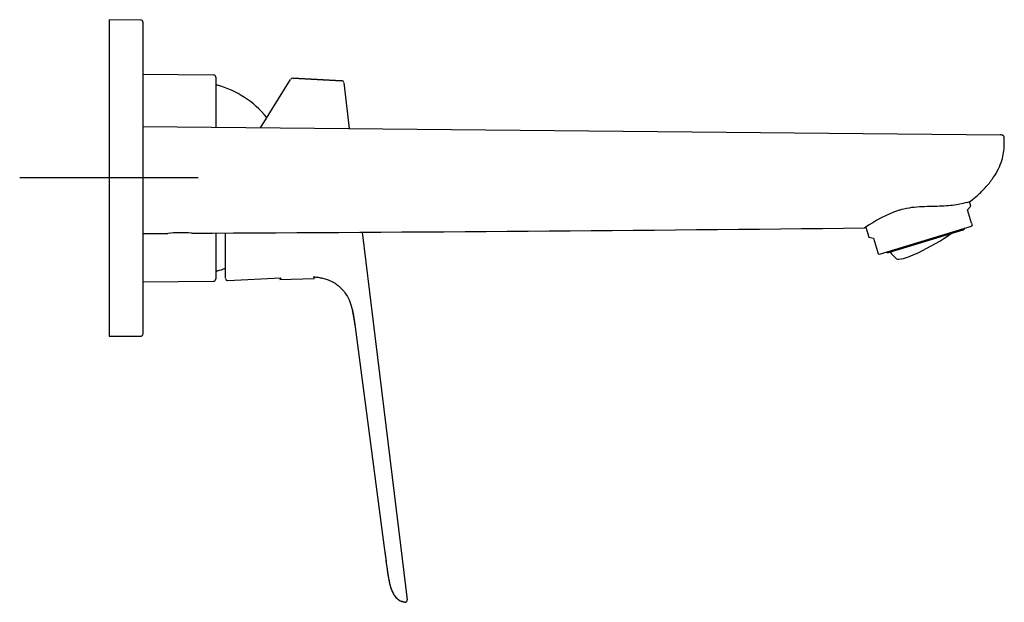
# Model space of a CAD drawing. Header units: millimetres. Extents: x -18 to 603, y -35 to 466.
# Tile 14 of 14: x 383 to 603, y 336 to 466. Entities that reach past the tile are written whole.
import ezdxf

# ---------------------------------------------------------------- set-up
doc = ezdxf.new("R2010")
doc.units = ezdxf.units.MM
doc.layers.add('Default', color=7, linetype='Continuous')
doc.layers.add('DV3_Default', color=7, linetype='Continuous')

# ---------------------------------------------------------------- blocks, each defined once
blk = doc.blocks.new('SEANNOT_GROUP')
at = {"layer": 'Default', "color": 136}
for p, q in [((402.51, 450.66), (402.51, 410.66)), ((422.51, 430.66), (382.51, 430.66))]:
    blk.add_line(p, q, dxfattribs=at)
blk = doc.blocks.new('SE2')
at = {"layer": 'DV3_Default', "color": 7}
for p, q in [((402.51, 466.13), (402.51, 395.18)), ((409.63, 466.05), (402.51, 466.11)), ((409.63, 466.08), (409.63, 466.05)), ((409.63, 466.08), (409.63, 466.07)), ((410.12, 465.57), (410.12, 395.71)), ((410.12, 453.93), (425.92, 453.76)), ((426.41, 453.26), (426.41, 442.02)), ((436.42, 441.93), (443.17, 452.73)), ((443.66, 453.02), (454.59, 452.46)), ((443.66, 453.02), (443.66, 453.02)), ((454.59, 452.46), (443.66, 453.02)), ((455.07, 451.96), (456.32, 441.74)), ((437.77, 444.11), (437.77, 444.27)), ((410.12, 442.18), (602.13, 440.34)), ((595.48, 424.36), (594.72, 423.55)), ((595.62, 420.57), (594.72, 423.55)), ((595.48, 424.36), (595.17, 425.36)), ((571.97, 419.62), (572.64, 417.43)), ((575.03, 413.61), (595.61, 419.85)), ((577.02, 413.95), (593.77, 419.03)), ((595.61, 419.85), (595.79, 420.03)), ((595.62, 420.57), (595.79, 420.03)), ((410.12, 418.21), (415.65, 418.25)), ((426.41, 418.32), (426.41, 408.03)), ((428.61, 408.21), (428.61, 418.34)), ((459.17, 418.54), (461.65, 398.34)), ((572.64, 417.43), (573.71, 417.18)), ((573.71, 417.18), (574.62, 414.2)), ((574.62, 414.2), (574.78, 413.67)), ((574.78, 413.67), (575.03, 413.61)), ((429.14, 407.66), (440.95, 408.26)), ((440.95, 408.27), (440.79, 407.93)), ((440.79, 407.93), (448.47, 408.13)), ((448.47, 408.13), (448.62, 408.47)), ((410.12, 407.37), (425.92, 407.53)), ((457.58, 397.81), (464.14, 347.83)), ((461.65, 398.34), (467.79, 348.35)), ((402.51, 395.18), (409.67, 395.24)), ((409.63, 395.21), (409.63, 395.24)), ((464.14, 347.83), (464.14, 347.83)), ((464.14, 347.83), (464.14, 347.83)), ((467.79, 348.35), (469.29, 336.16))]:
    blk.add_line(p, q, dxfattribs=at)
for centre, radius, start, end in [((409.62, 465.58), 0.5, 2.4311, 89.522), ((425.91, 453.26), 0.5, 0, 89.4), ((443.63, 452.52), 0.5, 87.0776, 148), ((454.57, 451.96), 0.5, 7, 87.0776), ((426.91, 451.94), 0.5, 180, 254.5161), ((421.01, 430.65), 21.6, 39.1166, 74.5161), ((589.27, 394.74), 30.32, 108.9436, 125.4288), ((590.45, 438.72), 14.17, 287.4071, 290.718), ((590.45, 438.72), 14.17, 290.7181, 290.7678), ((294.98, 26580.89), 26162.9, 270.275962, 270.606076), ((593.59, 419.6), 0.6, 286.865, 341.1797), ((418.52, 388.76), 29.63, 85.2082, 95.5527), ((576.85, 414.52), 0.6, 232.5503, 286.865), ((584.58, 419.17), 8.78, 215.4728, 229.12), ((421.01, 430.65), 21.6, 285.4839, 290.6515), ((425.91, 408.03), 0.5, 270.6, 0), ((426.91, 409.35), 0.5, 105.4839, 180), ((429.11, 408.16), 0.5, 179.9998, 272.9225), ((430.31, 394.87), 27.42, 6.1994, 13.1183), ((409.62, 395.71), 0.5, 264.3455, 357.5657), ((468.79, 336.1), 0.5, 259.2238, 7)]:
    blk.add_arc(centre, radius, start, end, dxfattribs=at)
blk.add_ellipse((586.01, 416.57), major_axis=(7.22, 3.98), ratio=0.157461, start_param=3.199633, end_param=5.395841, dxfattribs=at)
for points, knots in [([(595.43, 425.48), (596, 425.93), (597.16, 426.85), (598.93, 428.64), (600.51, 430.63), (601.69, 432.6), (602.45, 434.51), (602.86, 436.29), (602.99, 438.01), (602.99, 439.01), (602.98, 439.59)], [0, 0, 0, 0, 0.117844, 0.286462, 0.439807, 0.57635, 0.697411, 0.80596, 0.905827, 1, 1, 1, 1]), ([(602.98, 439.51), (602.97, 439.64), (602.96, 439.8), (602.86, 440.01), (602.76, 440.13), (602.64, 440.23), (602.43, 440.32), (602.26, 440.34), (602.13, 440.34)], [0, 0, 0, 0, 0.269116, 0.386312, 0.498095, 0.610247, 0.728417, 1, 1, 1, 1]), ([(594.69, 425.2), (594.14, 425.03), (593.32, 424.8), (591.2, 424.47), (589.9, 424.36), (587.07, 424.26), (585.52, 424.27), (582.42, 424.09), (580.84, 423.84), (579.43, 423.41)], [0, 0, 0, 0, 0.25, 0.25, 0.5, 0.5, 0.75, 0.75, 1, 1, 1, 1]), ([(448.26, 408.5), (448.37, 408.49), (448.79, 408.49), (449.59, 408.37), (450.61, 408.17), (451.64, 407.84), (452.66, 407.37), (453.65, 406.74), (454.56, 405.93), (455.38, 404.94), (456.17, 403.63), (456.82, 401.99), (457.11, 400.69), (457.23, 400.06)], [0, 0, 0, 0, 0.02242, 0.09733, 0.174995, 0.25527, 0.338255, 0.424347, 0.514247, 0.60889, 0.709295, 0.853503, 1, 1, 1, 1]), ([(457.58, 397.81), (457.58, 397.82), (457.58, 397.83), (457.57, 397.84), (457.57, 397.84)], [0, 0, 0, 0, 0.86463, 1, 1, 1, 1]), ([(464.13, 347.91), (464.24, 347.1), (464.41, 345.84), (464.65, 343.95), (464.84, 342.56), (465, 341.53), (465.14, 340.77), (465.27, 340.11), (465.42, 339.49), (465.57, 338.95), (465.73, 338.47), (465.98, 337.87), (466.3, 337.27), (466.61, 336.84), (466.85, 336.58), (466.98, 336.46), (467.1, 336.35), (467.28, 336.21), (467.49, 336.06), (467.73, 335.93), (467.96, 335.82), (468.07, 335.78), (468.15, 335.75)], [0, 0, 0, 0, 0.141811, 0.259307, 0.352679, 0.407313, 0.454999, 0.499103, 0.540943, 0.585947, 0.634291, 0.679827, 0.724241, 0.768401, 0.779356, 0.790395, 0.802212, 0.815378, 0.847241, 0.888086, 0.938849, 1, 1, 1, 1]), ([(464.14, 347.83), (464.23, 347.18), (464.32, 346.53), (464.49, 345.23), (464.57, 344.57), (464.74, 343.27), (464.83, 342.62), (465.03, 341.32), (465.15, 340.67), (465.37, 339.71), (465.45, 339.39), (465.63, 338.76), (465.74, 338.45), (465.99, 337.85), (466.14, 337.55), (466.49, 337), (466.69, 336.73), (467.17, 336.28), (467.43, 336.08), (467.87, 335.86), (468.03, 335.8), (468.34, 335.69), (468.5, 335.65), (468.67, 335.61), (468.68, 335.61), (468.7, 335.61)], [0, 0, 0, 0, 0.14242, 0.14242, 0.284841, 0.284841, 0.427261, 0.427261, 0.569682, 0.569682, 0.640892, 0.640892, 0.712102, 0.712102, 0.783312, 0.783312, 0.854523, 0.854523, 0.925733, 0.925733, 0.961338, 0.961338, 0.996943, 0.996943, 1, 1, 1, 1]), ([(468.7, 335.61), (468.56, 335.63), (468.42, 335.67), (468.23, 335.72), (468.19, 335.74), (468.14, 335.76)], [0, 0, 0, 0, 0.74421, 0.74421, 1, 1, 1, 1])]:
    blk.add_open_spline(points, degree=3, knots=knots, dxfattribs=at)
blk.add_open_spline([(457.28, 399.82), (457.39, 399.17), (457.48, 398.54), (457.57, 397.8)], degree=3, dxfattribs=at)

msp = doc.modelspace()

# ---------------------------------------------------------------- block references
at = {"layer": 'Default'}
for name in ['SE2', 'SEANNOT_GROUP']:
    msp.add_blockref(name, (0, 0), dxfattribs=at)

doc.saveas('drawing.dxf')
